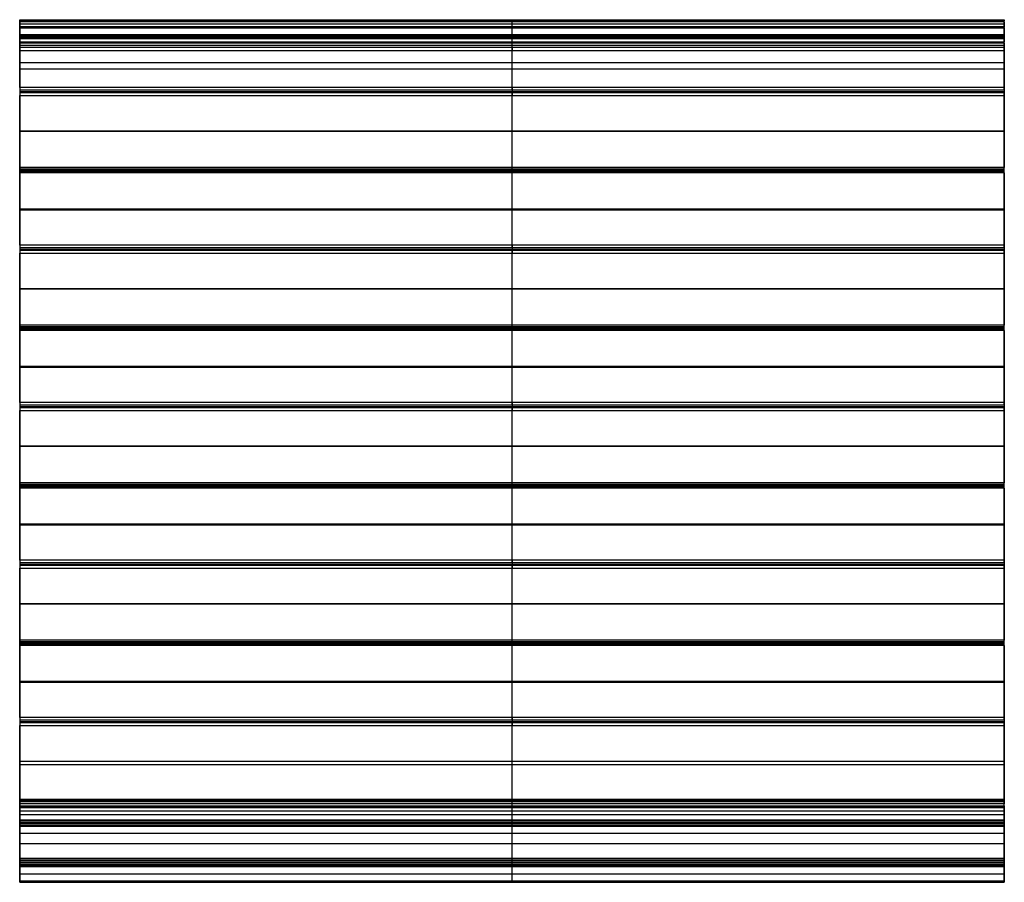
# Model space of a CAD drawing. Header units: millimetres. Extents: x -125 to 125, y 0 to 219.
import ezdxf

# ---------------------------------------------------------------- set-up
doc = ezdxf.new("R2010")
doc.units = ezdxf.units.MM
doc.header["$MEASUREMENT"] = 0
doc.layers.add('Standard', color=7, linetype='Continuous', true_color=0x000000)

msp = doc.modelspace()

# ---------------------------------------------------------------- linework, layer by layer
at = {"layer": 'Standard', "color": 9, "true_color": 0xc0c0c0}
for p, q in [((-125, 219, 2.3), (125, 219, 2.3)), ((125, 218.5, 1.8), (-125, 218.5, 1.8)), ((125, 217.87, 1.8), (-125, 217.87, 1.8)), ((0, 215.22, 4.77), (0, 218.75, 2.73)), ((0, 217.25, 1.8), (0, 218.5, 1.8)), ((125, 217.1, 1.84), (-125, 217.1, 1.84)), ((-125, 216.98, 3.75), (125, 216.98, 3.75)), ((-125, 215.31, 8.4), (125, 215.31, 8.4)), ((-125, 215.22, 4.77), (125, 215.22, 4.77)), ((125, 215.22, 2.92), (-125, 215.22, 2.92)), ((125, 215.01, 8.1), (-125, 215.01, 8.1)), ((0, 213.35, 4), (0, 217.1, 1.84)), ((0, 201.14, 21.53), (0, 215.22, 8.62)), ((0, 214.56, 8.1), (0, 215.01, 8.1)), ((125, 214.79, 8.1), (-125, 214.79, 8.1)), ((-125, 214.63, 6.4), (125, 214.63, 6.4)), ((-125, 214.27, 7.73), (125, 214.27, 7.73)), ((-125, 214.26, 7.8), (125, 214.26, 7.8)), ((125, 213.12, 4.3), (-125, 213.12, 4.3)), ((-125, 210.05, 10.92), (-125, 212.71, 10.92)), ((-125, 212.54, 6.47), (125, 212.54, 6.47)), ((0, 214.98, 5.08), (0, 214.27, 7.73)), ((0, 211.96, 8.64), (0, 213.12, 4.3)), ((125, 210.05, 10.92), (125, 212.71, 10.92)), ((-125, 211.23, 9.83), (125, 211.23, 9.83)), ((0, 201.81, 18.47), (0, 211.23, 9.83)), ((-125, 208.18, 15.08), (125, 208.18, 15.08)), ((125, 206.52, 14.15), (-125, 206.52, 14.15)), ((125, 201.14, 21.53), (-125, 201.14, 21.53)), ((-125, 200.8, 21.66), (125, 200.8, 21.66)), ((-125, 200.8, 18.86), (125, 200.8, 18.86)), ((0, 181.14, 3.82), (0, 200.46, 21.53)), ((-125, 199.78, 18.47), (125, 199.78, 18.47)), ((0, 181.47, 1.69), (0, 199.78, 18.47)), ((-125, 188.88, 10.92), (-125, 191.55, 10.92)), ((-125, 190.8, 12.67), (125, 190.8, 12.67)), ((125, 190.63, 10.08), (-125, 190.63, 10.08)), ((125, 188.88, 10.92), (125, 191.55, 10.92)), ((-125, 181.14, 3.82), (125, 181.14, 3.82)), ((-125, 180.8, 3.69), (125, 180.8, 3.69)), ((-125, 180.8, 1.43), (125, 180.8, 1.43)), ((125, 180.12, 1.69), (-125, 180.12, 1.69)), ((0, 161.14, 21.53), (0, 180.46, 3.82)), ((0, 161.81, 18.47), (0, 180.12, 1.69)), ((-125, 170.05, 10.92), (-125, 172.71, 10.92)), ((125, 170.05, 10.92), (125, 172.71, 10.92)), ((125, 170.97, 10.08), (-125, 170.97, 10.08)), ((-125, 170.8, 12.67), (125, 170.8, 12.67)), ((125, 161.14, 21.53), (-125, 161.14, 21.53)), ((-125, 160.8, 21.66), (125, 160.8, 21.66)), ((-125, 160.8, 18.86), (125, 160.8, 18.86)), ((0, 141.14, 3.82), (0, 160.46, 21.53)), ((-125, 159.78, 18.47), (125, 159.78, 18.47)), ((0, 141.47, 1.69), (0, 159.78, 18.47)), ((-125, 148.88, 10.92), (-125, 151.55, 10.92)), ((-125, 150.8, 12.67), (125, 150.8, 12.67)), ((125, 150.63, 10.08), (-125, 150.63, 10.08)), ((125, 148.88, 10.92), (125, 151.55, 10.92)), ((-125, 141.14, 3.82), (125, 141.14, 3.82)), ((-125, 140.8, 3.69), (125, 140.8, 3.69)), ((-125, 140.8, 1.43), (125, 140.8, 1.43)), ((125, 140.12, 1.69), (-125, 140.12, 1.69)), ((0, 121.14, 21.53), (0, 140.46, 3.82)), ((0, 121.81, 18.47), (0, 140.12, 1.69)), ((-125, 130.05, 10.92), (-125, 132.71, 10.92)), ((125, 130.05, 10.92), (125, 132.71, 10.92)), ((125, 130.97, 10.08), (-125, 130.97, 10.08)), ((-125, 130.8, 12.67), (125, 130.8, 12.67)), ((125, 121.14, 21.53), (-125, 121.14, 21.53)), ((-125, 120.8, 21.66), (125, 120.8, 21.66)), ((-125, 120.8, 18.86), (125, 120.8, 18.86)), ((0, 101.14, 3.82), (0, 120.46, 21.53)), ((-125, 119.78, 18.47), (125, 119.78, 18.47)), ((0, 101.47, 1.69), (0, 119.78, 18.47)), ((-125, 108.88, 10.92), (-125, 111.55, 10.92)), ((-125, 110.8, 12.67), (125, 110.8, 12.67)), ((125, 110.63, 10.08), (-125, 110.63, 10.08)), ((125, 108.88, 10.92), (125, 111.55, 10.92)), ((-125, 109.54, 11.52), (-125, 109.54, 9.08)), ((125, 109.54, 11.52), (125, 109.54, 9.08)), ((-125, 101.14, 3.82), (125, 101.14, 3.82)), ((-125, 100.8, 3.69), (125, 100.8, 3.69)), ((-125, 100.8, 1.43), (125, 100.8, 1.43)), ((125, 100.12, 1.69), (-125, 100.12, 1.69)), ((0, 81.14, 21.53), (0, 100.46, 3.82)), ((0, 81.81, 18.47), (0, 100.12, 1.69)), ((-125, 90.05, 10.92), (-125, 92.71, 10.92)), ((125, 90.05, 10.92), (125, 92.71, 10.92)), ((125, 90.97, 10.08), (-125, 90.97, 10.08)), ((-125, 90.8, 12.67), (125, 90.8, 12.67)), ((125, 81.14, 21.53), (-125, 81.14, 21.53)), ((-125, 80.8, 21.66), (125, 80.8, 21.66)), ((-125, 80.8, 18.86), (125, 80.8, 18.86)), ((0, 61.14, 3.82), (0, 80.46, 21.53)), ((-125, 79.78, 18.47), (125, 79.78, 18.47)), ((0, 61.47, 1.69), (0, 79.78, 18.47)), ((-125, 68.88, 10.92), (-125, 71.55, 10.92)), ((-125, 70.8, 12.67), (125, 70.8, 12.67)), ((125, 70.63, 10.08), (-125, 70.63, 10.08)), ((125, 68.88, 10.92), (125, 71.55, 10.92)), ((-125, 61.14, 3.82), (125, 61.14, 3.82)), ((-125, 60.8, 3.69), (125, 60.8, 3.69)), ((-125, 60.8, 1.43), (125, 60.8, 1.43)), ((125, 60.12, 1.69), (-125, 60.12, 1.69)), ((0, 41.14, 21.53), (0, 60.46, 3.82)), ((0, 41.81, 18.47), (0, 60.12, 1.69)), ((-125, 50.05, 10.92), (-125, 52.71, 10.92)), ((125, 50.05, 10.92), (125, 52.71, 10.92)), ((125, 50.97, 10.08), (-125, 50.97, 10.08)), ((-125, 50.8, 12.67), (125, 50.8, 12.67)), ((125, 41.14, 21.53), (-125, 41.14, 21.53)), ((-125, 40.8, 21.66), (125, 40.8, 21.66)), ((-125, 40.8, 18.86), (125, 40.8, 18.86)), ((0, 21.14, 3.82), (0, 40.46, 21.53)), ((-125, 39.78, 18.47), (125, 39.78, 18.47)), ((0, 19.92, 0.26), (0, 39.78, 18.47)), ((-125, 28.88, 10.92), (-125, 31.55, 10.92)), ((-125, 30.8, 12.67), (125, 30.8, 12.67)), ((125, 28.88, 10.92), (125, 31.55, 10.92)), ((125, 29.85, 9.37), (-125, 29.85, 9.37)), ((-125, 21.14, 3.82), (125, 21.14, 3.82)), ((-125, 20.8, 3.69), (125, 20.8, 3.69)), ((0, 15.76, 8.12), (0, 20.46, 3.82)), ((-125, 19.4, 2.3), (125, 19.4, 2.3)), ((-125, 19.15, 2.73), (125, 19.15, 2.73)), ((-125, 18.11, 5.97), (125, 18.11, 5.97)), ((0, 0.3), (0, 19.24)), ((0, 15.14, 5.05), (0, 19.15, 2.73)), ((0, 6.03, 1.8), (0, 18.9, 1.8)), ((125, 17.15, 3.89), (-125, 17.15, 3.89)), ((125, 15.76, 8.12), (-125, 15.76, 8.12)), ((-125, 15.05, 8.2), (125, 15.05, 8.2)), ((0, 14.54, 8.2), (0, 15.56, 8.2)), ((125, 14.91, 5.35), (-125, 14.91, 5.35)), ((-125, 14.58, 6.59), (125, 14.58, 6.59)), ((125, 14.54, 8.2), (-125, 14.54, 8.2)), ((-125, 14.24, 7.9), (125, 14.24, 7.9)), ((0, 14.25, 7.83), (0, 14.91, 5.35)), ((-125, 12.46, 1.8), (125, 12.46, 1.8)), ((125, 9.77), (-125, 9.77)), ((125, 6.03, 1.8), (-125, 6.03, 1.8)), ((-125, 5.51, 1.55), (125, 5.51, 1.55)), ((-125, 5.15, 1.34), (125, 5.15, 1.34)), ((0, 5.15, 1.34), (0, 5.88, 1.76)), ((-125, 5, 1.3), (125, 5, 1.3)), ((-125, 4.49, 1.55), (125, 4.49, 1.55)), ((125, 4.12, 1.76), (-125, 4.12, 1.76)), ((0, 4.12, 1.76), (0, 4.85, 1.34)), ((0, 0.3, 1.8), (0, 3.97, 1.8)), ((-125, 2.14, 1.8), (125, 2.14, 1.8)), ((125, 0.3, 1.8), (-125, 0.3, 1.8)), ((125, 0, 0.3), (-125, 0, 0.3)), ((-125, 0, 0.9), (125, 0, 0.9)), ((0, 0, 1.5), (0, 0, 0.3))]:
    msp.add_line(p, q, dxfattribs=at)
at = {"layer": 'Standard', "color": 9, "true_color": 0xc0c0c0, "extrusion": (1, 0, 0)}
for centre, radius, start, end in [((218.5, 2.3, -125), 0.5, 270, 60), ((218.5, 2.3), 0.5, 270, 60), ((218.5, 2.3, 125), 0.5, 270, 60), ((217.25, 2.1, -125), 0.3, 240, 270), ((215.01, 8.4, -125), 0.3, 270, 47.5), ((215.47, 5.21, -125), 0.5, 195, 240), ((217.25, 2.1), 0.3, 240, 270), ((215.01, 8.4), 0.3, 270, 47.5), ((215.47, 5.21), 0.5, 195, 240), ((217.25, 2.1, 125), 0.3, 240, 270), ((215.01, 8.4, 125), 0.3, 270, 47.5), ((215.47, 5.21, 125), 0.5, 195, 240), ((214.56, 7.8, -125), 0.3, 90, 195), ((213.6, 4.43, -125), 0.5, 195, 240), ((214.56, 7.8), 0.3, 90, 195), ((213.6, 4.43), 0.5, 195, 240), ((213.6, 4.43, 125), 0.5, 195, 240), ((209.54, 7.99, -125), 2.5, 15, 47.5), ((209.54, 7.99), 2.5, 15, 47.5), ((209.54, 7.99, 125), 2.5, 15, 47.5), ((200.8, 17.36, -125), 1.5, 47.5, 132.5), ((200.8, 21.16, -125), 0.5, 47.5, 132.5), ((200.8, 17.36), 1.5, 47.5, 132.5), ((200.8, 21.16), 0.5, 47.5, 132.5), ((200.8, 21.16, 125), 0.5, 47.5, 132.5), ((180.8, 2.43, -125), 1, 227.5, 312.5), ((180.8, 4.19, -125), 0.5, 227.5, 312.5), ((180.8, 2.43), 1, 227.5, 312.5), ((180.8, 4.19), 0.5, 227.5, 312.5), ((180.8, 4.19, 125), 0.5, 227.5, 312.5), ((160.8, 17.36, -125), 1.5, 47.5, 132.5), ((160.8, 21.16, -125), 0.5, 47.5, 132.5), ((160.8, 17.36), 1.5, 47.5, 132.5), ((160.8, 21.16), 0.5, 47.5, 132.5), ((160.8, 17.36, 125), 1.5, 47.5, 132.5), ((160.8, 21.16, 125), 0.5, 47.5, 132.5), ((140.8, 2.43, -125), 1, 227.5, 312.5), ((140.8, 4.19, -125), 0.5, 227.5, 312.5), ((140.8, 2.43), 1, 227.5, 312.5), ((140.8, 4.19), 0.5, 227.5, 312.5), ((140.8, 4.19, 125), 0.5, 227.5, 312.5), ((120.8, 17.36, -125), 1.5, 47.5, 132.5), ((120.8, 21.16, -125), 0.5, 47.5, 132.5), ((120.8, 17.36), 1.5, 47.5, 132.5), ((120.8, 21.16), 0.5, 47.5, 132.5), ((120.8, 17.36, 125), 1.5, 47.5, 132.5), ((120.8, 21.16, 125), 0.5, 47.5, 132.5), ((100.8, 2.43, -125), 1, 227.5, 312.5), ((100.8, 4.19, -125), 0.5, 227.5, 312.5), ((100.8, 2.43), 1, 227.5, 312.5), ((100.8, 4.19), 0.5, 227.5, 312.5), ((100.8, 4.19, 125), 0.5, 227.5, 312.5), ((80.8, 17.36, -125), 1.5, 47.5, 132.5), ((80.8, 21.16, -125), 0.5, 47.5, 132.5), ((80.8, 17.36), 1.5, 47.5, 132.5), ((80.8, 21.16), 0.5, 47.5, 132.5), ((80.8, 17.36, 125), 1.5, 47.5, 132.5), ((60.8, 2.43, -125), 1, 227.5, 312.5), ((60.8, 4.19, -125), 0.5, 227.5, 312.5), ((60.8, 2.43), 1, 227.5, 312.5), ((60.8, 4.19), 0.5, 227.5, 312.5), ((60.8, 2.43, 125), 1, 227.5, 312.5), ((40.8, 17.36, -125), 1.5, 47.5, 132.5), ((40.8, 21.16, -125), 0.5, 47.5, 132.5), ((40.8, 17.36), 1.5, 47.5, 132.5), ((40.8, 21.16), 0.5, 47.5, 132.5), ((40.8, 17.36, 125), 1.5, 47.5, 132.5), ((20.8, 4.19, -125), 0.5, 227.5, 312.5), ((20.8, 4.19), 0.5, 227.5, 312.5), ((19.24, 1, -125), 1, 270, 312.5), ((18.9, 2.3, -125), 0.5, 270, 60), ((19.24, 1), 1, 270, 312.5), ((18.9, 2.3), 0.5, 270, 60), ((19.24, 1, 125), 1, 270, 312.5), ((18.9, 2.3, 125), 0.5, 270, 60), ((15.56, 7.9, -125), 0.3, 47.5, 90), ((15.39, 5.48, -125), 0.5, 195, 240), ((15.56, 7.9), 0.3, 47.5, 90), ((15.39, 5.48), 0.5, 195, 240), ((15.56, 7.9, 125), 0.3, 47.5, 90), ((15.39, 5.48, 125), 0.5, 195, 240), ((14.54, 7.9, -125), 0.3, 90, 195), ((14.54, 7.9), 0.3, 90, 195), ((6.03, 1.5, -125), 0.3, 90, 120), ((5, 1.6, -125), 0.3, 240, 300), ((6.03, 1.5), 0.3, 90, 120), ((5, 1.6), 0.3, 240, 300), ((6.03, 1.5, 125), 0.3, 90, 120), ((5, 1.6, 125), 0.3, 240, 300), ((3.97, 1.5, -125), 0.3, 60, 90), ((3.97, 1.5), 0.3, 60, 90), ((3.97, 1.5, 125), 0.3, 60, 90), ((0.3, 0.3, -125), 0.3, 180, 270), ((0.3, 1.5, -125), 0.3, 90, 180), ((0.3, 0.3), 0.3, 180, 270), ((0.3, 1.5), 0.3, 90, 180), ((0.3, 0.3, 125), 0.3, 180, 270), ((0.3, 1.5, 125), 0.3, 90, 180)]:
    msp.add_arc(centre, radius, start, end, dxfattribs=at)
at = {"layer": 'Standard', "color": 9, "true_color": 0xc0c0c0, "extrusion": (1, 1.8436e-27, -1.41464e-27)}
msp.add_arc((214.56, 7.8, 125), 0.3, 90, 195, dxfattribs=at)
at = {"layer": 'Standard', "color": 9, "true_color": 0xc0c0c0, "extrusion": (1, 0, -4.47781e-30)}
msp.add_arc((200.8, 17.36, 125), 1.5, 47.5, 132.5, dxfattribs=at)
at = {"layer": 'Standard', "color": 9, "true_color": 0xc0c0c0, "extrusion": (1, -8.88374e-29, -3.65264e-15)}
msp.add_arc((180.8, 2.43, 125), 1, 227.5, 312.5, dxfattribs=at)
at = {"layer": 'Standard', "color": 9, "true_color": 0xc0c0c0, "extrusion": (1, 6.00252e-31, -3.65264e-15)}
msp.add_arc((140.8, 2.43, 125), 1, 227.5, 312.5, dxfattribs=at)
at = {"layer": 'Standard', "color": 9, "true_color": 0xc0c0c0, "extrusion": (1, 2.22093e-29, -3.65264e-15)}
msp.add_arc((100.8, 2.43, 125), 1, 227.5, 312.5, dxfattribs=at)
at = {"layer": 'Standard', "color": 9, "true_color": 0xc0c0c0, "extrusion": (1, 2.54825e-41, 3.90791e-29)}
msp.add_arc((80.8, 21.16, 125), 0.5, 47.5, 132.5, dxfattribs=at)
at = {"layer": 'Standard', "color": 9, "true_color": 0xc0c0c0, "extrusion": (1, 1.29655e-28, -7.30528e-15)}
msp.add_arc((60.8, 4.19, 125), 0.5, 227.5, 312.5, dxfattribs=at)
at = {"layer": 'Standard', "color": 9, "true_color": 0xc0c0c0, "extrusion": (1, 3.01406e-41, 4.47781e-29)}
msp.add_arc((40.8, 21.16, 125), 0.5, 47.5, 132.5, dxfattribs=at)
at = {"layer": 'Standard', "color": 9, "true_color": 0xc0c0c0, "extrusion": (1, 4.91247e-27, -7.30528e-15)}
msp.add_arc((20.8, 4.19, 125), 0.5, 227.5, 312.5, dxfattribs=at)
at = {"layer": 'Standard', "color": 9, "true_color": 0xc0c0c0, "extrusion": (1, -1.1714e-28, 8.98845e-29)}
msp.add_arc((14.54, 7.9, 125), 0.3, 90, 195, dxfattribs=at)
at = {"layer": 'Standard', "color": 9, "true_color": 0xc0c0c0}
for points in [[(125, 218.75, 2.73), (0, 218.75, 2.73), (-125, 218.75, 2.73)], [(-125, 218.75, 2.73), (-125, 216.98, 3.75), (-125, 215.22, 4.77)], [(-125, 217.25, 1.8), (-125, 217.87, 1.8), (-125, 218.5, 1.8)], [(125, 215.22, 4.77), (125, 216.98, 3.75), (125, 218.75, 2.73)], [(125, 218.5, 1.8), (125, 217.87, 1.8), (125, 217.25, 1.8)], [(125, 217.25, 1.8), (0, 217.25, 1.8), (-125, 217.25, 1.8)], [(-125, 213.35, 4), (-125, 215.22, 2.92), (-125, 217.1, 1.84)], [(125, 215.22, 8.62), (0, 215.22, 8.62), (-125, 215.22, 8.62)], [(-125, 215.22, 8.62), (-125, 208.18, 15.08), (-125, 201.14, 21.53)], [(-125, 214.56, 8.1), (-125, 214.79, 8.1), (-125, 215.01, 8.1)], [(125, 217.1, 1.84), (125, 215.22, 2.92), (125, 213.35, 4)], [(125, 201.14, 21.53), (125, 208.18, 15.08), (125, 215.22, 8.62)], [(125, 215.01, 8.1), (125, 214.79, 8.1), (125, 214.56, 8.1)], [(125, 214.98, 5.08), (0, 214.98, 5.08), (-125, 214.98, 5.08)], [(-125, 214.98, 5.08), (-125, 214.63, 6.4), (-125, 214.27, 7.73)], [(125, 214.56, 8.1), (0, 214.56, 8.1), (-125, 214.56, 8.1)], [(125, 213.35, 4), (0, 213.35, 4), (-125, 213.35, 4)], [(-125, 211.96, 8.64), (-125, 212.54, 6.47), (-125, 213.12, 4.3)], [(125, 214.27, 7.73), (125, 214.63, 6.4), (125, 214.98, 5.08)], [(125, 213.12, 4.3), (125, 212.54, 6.47), (125, 211.96, 8.64)], [(125, 211.96, 8.64), (0, 211.96, 8.64), (-125, 211.96, 8.64)], [(-125, 201.81, 18.47), (-125, 206.52, 14.15), (-125, 211.23, 9.83)], [(125, 211.23, 9.83), (125, 206.52, 14.15), (125, 201.81, 18.47)], [(125, 201.81, 18.47), (0, 201.81, 18.47), (-125, 201.81, 18.47)], [(125, 200.46, 21.53), (0, 200.46, 21.53), (-125, 200.46, 21.53)], [(-125, 200.46, 21.53), (-125, 190.8, 12.67), (-125, 181.14, 3.82)], [(125, 181.14, 3.82), (125, 190.8, 12.67), (125, 200.46, 21.53)], [(-125, 181.47, 1.69), (-125, 190.63, 10.08), (-125, 199.78, 18.47)], [(125, 199.78, 18.47), (125, 190.63, 10.08), (125, 181.47, 1.69)], [(125, 181.47, 1.69), (0, 181.47, 1.69), (-125, 181.47, 1.69)], [(125, 180.46, 3.82), (0, 180.46, 3.82), (-125, 180.46, 3.82)], [(-125, 180.46, 3.82), (-125, 170.8, 12.67), (-125, 161.14, 21.53)], [(-125, 161.81, 18.47), (-125, 170.97, 10.08), (-125, 180.12, 1.69)], [(125, 161.14, 21.53), (125, 170.8, 12.67), (125, 180.46, 3.82)], [(125, 180.12, 1.69), (125, 170.97, 10.08), (125, 161.81, 18.47)], [(125, 161.81, 18.47), (0, 161.81, 18.47), (-125, 161.81, 18.47)], [(125, 160.46, 21.53), (0, 160.46, 21.53), (-125, 160.46, 21.53)], [(-125, 160.46, 21.53), (-125, 150.8, 12.67), (-125, 141.14, 3.82)], [(125, 141.14, 3.82), (125, 150.8, 12.67), (125, 160.46, 21.53)], [(-125, 141.47, 1.69), (-125, 150.63, 10.08), (-125, 159.78, 18.47)], [(125, 159.78, 18.47), (125, 150.63, 10.08), (125, 141.47, 1.69)], [(125, 141.47, 1.69), (0, 141.47, 1.69), (-125, 141.47, 1.69)], [(125, 140.46, 3.82), (0, 140.46, 3.82), (-125, 140.46, 3.82)], [(-125, 140.46, 3.82), (-125, 130.8, 12.67), (-125, 121.14, 21.53)], [(-125, 121.81, 18.47), (-125, 130.97, 10.08), (-125, 140.12, 1.69)], [(125, 121.14, 21.53), (125, 130.8, 12.67), (125, 140.46, 3.82)], [(125, 140.12, 1.69), (125, 130.97, 10.08), (125, 121.81, 18.47)], [(125, 121.81, 18.47), (0, 121.81, 18.47), (-125, 121.81, 18.47)], [(125, 120.46, 21.53), (0, 120.46, 21.53), (-125, 120.46, 21.53)], [(-125, 120.46, 21.53), (-125, 110.8, 12.67), (-125, 101.14, 3.82)], [(125, 101.14, 3.82), (125, 110.8, 12.67), (125, 120.46, 21.53)], [(-125, 101.47, 1.69), (-125, 110.63, 10.08), (-125, 119.78, 18.47)], [(125, 119.78, 18.47), (125, 110.63, 10.08), (125, 101.47, 1.69)], [(125, 101.47, 1.69), (0, 101.47, 1.69), (-125, 101.47, 1.69)], [(125, 100.46, 3.82), (0, 100.46, 3.82), (-125, 100.46, 3.82)], [(-125, 100.46, 3.82), (-125, 90.8, 12.67), (-125, 81.14, 21.53)], [(-125, 81.81, 18.47), (-125, 90.97, 10.08), (-125, 100.12, 1.69)], [(125, 81.14, 21.53), (125, 90.8, 12.67), (125, 100.46, 3.82)], [(125, 100.12, 1.69), (125, 90.97, 10.08), (125, 81.81, 18.47)], [(125, 81.81, 18.47), (0, 81.81, 18.47), (-125, 81.81, 18.47)], [(125, 80.46, 21.53), (0, 80.46, 21.53), (-125, 80.46, 21.53)], [(-125, 80.46, 21.53), (-125, 70.8, 12.67), (-125, 61.14, 3.82)], [(125, 61.14, 3.82), (125, 70.8, 12.67), (125, 80.46, 21.53)], [(-125, 61.47, 1.69), (-125, 70.63, 10.08), (-125, 79.78, 18.47)], [(125, 79.78, 18.47), (125, 70.63, 10.08), (125, 61.47, 1.69)], [(125, 61.47, 1.69), (0, 61.47, 1.69), (-125, 61.47, 1.69)], [(125, 60.46, 3.82), (0, 60.46, 3.82), (-125, 60.46, 3.82)], [(-125, 60.46, 3.82), (-125, 50.8, 12.67), (-125, 41.14, 21.53)], [(-125, 41.81, 18.47), (-125, 50.97, 10.08), (-125, 60.12, 1.69)], [(125, 41.14, 21.53), (125, 50.8, 12.67), (125, 60.46, 3.82)], [(125, 60.12, 1.69), (125, 50.97, 10.08), (125, 41.81, 18.47)], [(125, 41.81, 18.47), (0, 41.81, 18.47), (-125, 41.81, 18.47)], [(125, 40.46, 21.53), (0, 40.46, 21.53), (-125, 40.46, 21.53)], [(-125, 40.46, 21.53), (-125, 30.8, 12.67), (-125, 21.14, 3.82)], [(125, 21.14, 3.82), (125, 30.8, 12.67), (125, 40.46, 21.53)], [(-125, 19.92, 0.26), (-125, 29.85, 9.37), (-125, 39.78, 18.47)], [(125, 39.78, 18.47), (125, 29.85, 9.37), (125, 19.92, 0.26)], [(125, 20.46, 3.82), (0, 20.46, 3.82), (-125, 20.46, 3.82)], [(-125, 20.46, 3.82), (-125, 18.11, 5.97), (-125, 15.76, 8.12)], [(125, 15.76, 8.12), (125, 18.11, 5.97), (125, 20.46, 3.82)], [(125, 19.92, 0.26), (0, 19.92, 0.26), (-125, 19.92, 0.26)], [(-125, 0.3), (-125, 9.77), (-125, 19.24)], [(-125, 19.24), (0, 19.24), (125, 19.24)], [(-125, 15.14, 5.05), (-125, 17.15, 3.89), (-125, 19.15, 2.73)], [(-125, 18.9, 1.8), (-125, 12.46, 1.8), (-125, 6.03, 1.8)], [(125, 18.9, 1.8), (0, 18.9, 1.8), (-125, 18.9, 1.8)], [(125, 19.24), (125, 9.77), (125, 0.3)], [(125, 19.15, 2.73), (125, 17.15, 3.89), (125, 15.14, 5.05)], [(125, 6.03, 1.8), (125, 12.46, 1.8), (125, 18.9, 1.8)], [(-125, 15.56, 8.2), (-125, 15.05, 8.2), (-125, 14.54, 8.2)], [(125, 15.56, 8.2), (0, 15.56, 8.2), (-125, 15.56, 8.2)], [(125, 15.14, 5.05), (0, 15.14, 5.05), (-125, 15.14, 5.05)], [(125, 14.54, 8.2), (125, 15.05, 8.2), (125, 15.56, 8.2)], [(-125, 14.25, 7.83), (-125, 14.58, 6.59), (-125, 14.91, 5.35)], [(125, 14.25, 7.83), (0, 14.25, 7.83), (-125, 14.25, 7.83)], [(125, 14.91, 5.35), (125, 14.58, 6.59), (125, 14.25, 7.83)], [(125, 5.88, 1.76), (0, 5.88, 1.76), (-125, 5.88, 1.76)], [(-125, 5.88, 1.76), (-125, 5.51, 1.55), (-125, 5.15, 1.34)], [(125, 5.15, 1.34), (125, 5.51, 1.55), (125, 5.88, 1.76)], [(125, 4.85, 1.34), (0, 4.85, 1.34), (-125, 4.85, 1.34)], [(-125, 4.85, 1.34), (-125, 4.49, 1.55), (-125, 4.12, 1.76)], [(-125, 3.97, 1.8), (-125, 2.14, 1.8), (-125, 0.3, 1.8)], [(125, 3.97, 1.8), (0, 3.97, 1.8), (-125, 3.97, 1.8)], [(125, 4.12, 1.76), (125, 4.49, 1.55), (125, 4.85, 1.34)], [(125, 0.3, 1.8), (125, 2.14, 1.8), (125, 3.97, 1.8)], [(125, 0.3), (0, 0.3), (-125, 0.3)], [(-125, 0, 1.5), (-125, 0, 0.9), (-125, 0, 0.3)], [(125, 0, 1.5), (0, 0, 1.5), (-125, 0, 1.5)], [(125, 0, 0.3), (125, 0, 0.9), (125, 0, 1.5)]]:
    msp.add_open_spline(points, degree=2, dxfattribs=at)

doc.saveas('drawing.dxf')
